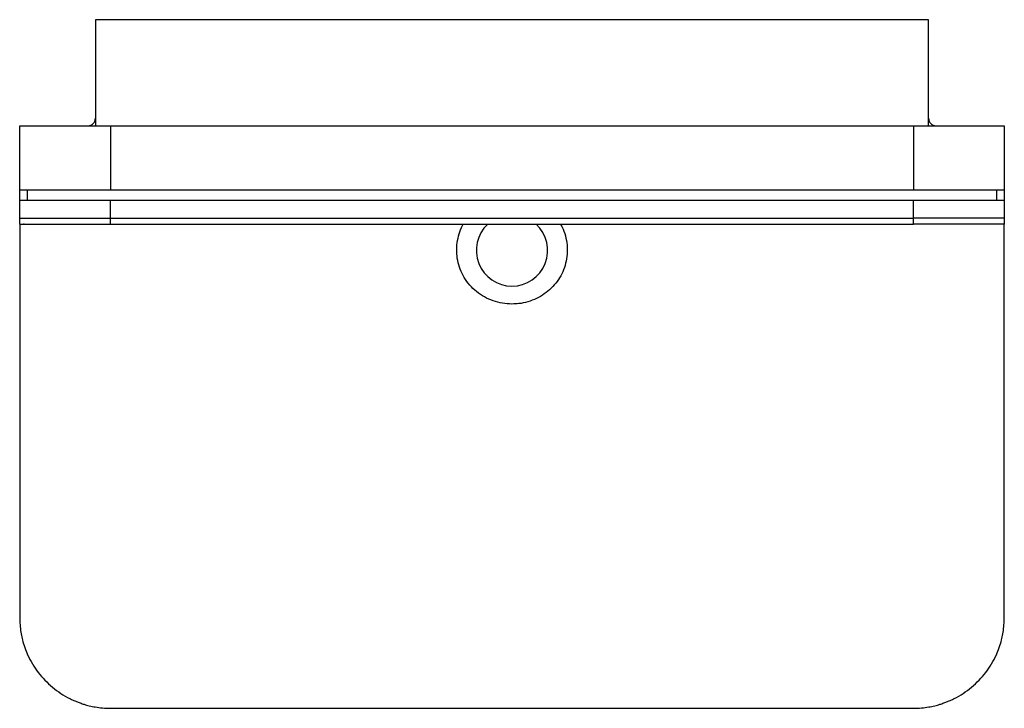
# Model space of a CAD drawing. Header units: millimetres. Extents: x 5229.598 to 5230.248, y 2767.896 to 2768.351.
import ezdxf

# ---------------------------------------------------------------- set-up
doc = ezdxf.new("R2010")
doc.units = ezdxf.units.MM
doc.layers.add('SANINDUSA', color=3, linetype='Continuous')

msp = doc.modelspace()

# ---------------------------------------------------------------- linework, layer by layer
at = {"layer": 'SANINDUSA'}
for p, q in [((5229.64781, 2768.35054), (5229.64781, 2768.28054)), ((5230.19781, 2768.35054), (5229.64781, 2768.35054)), ((5230.19781, 2768.28054), (5230.19781, 2768.35054)), ((5229.59781, 2768.23794), (5229.59781, 2768.28054)), ((5229.59781, 2768.28054), (5229.65781, 2768.28054)), ((5229.65781, 2768.28054), (5229.65781, 2768.23794)), ((5229.65781, 2768.28054), (5230.18781, 2768.28054)), ((5230.18781, 2768.28054), (5230.18781, 2768.23794)), ((5230.18781, 2768.28054), (5230.24781, 2768.28054)), ((5230.24781, 2768.28054), (5230.24781, 2768.23794)), ((5229.65781, 2768.23794), (5229.59781, 2768.23794)), ((5229.59781, 2768.23154), (5229.59781, 2768.23794)), ((5229.60281, 2768.23794), (5229.60281, 2768.23154)), ((5230.18781, 2768.23794), (5229.65781, 2768.23794)), ((5230.24781, 2768.23794), (5230.18781, 2768.23794)), ((5230.24281, 2768.23154), (5230.24281, 2768.23794)), ((5230.24781, 2768.23794), (5230.24781, 2768.23154)), ((5229.59781, 2768.21954), (5229.59781, 2768.23154)), ((5229.59781, 2768.23154), (5229.65781, 2768.23154)), ((5229.65781, 2768.21954), (5229.65781, 2768.23154)), ((5229.65781, 2768.23154), (5230.18781, 2768.23154)), ((5230.18781, 2768.21954), (5230.18781, 2768.23154)), ((5230.18781, 2768.23154), (5230.24781, 2768.23154)), ((5230.24781, 2768.23154), (5230.24781, 2768.21954)), ((5229.59781, 2768.21954), (5229.65781, 2768.21954)), ((5229.59781, 2768.21554), (5229.59781, 2768.21954)), ((5229.59781, 2768.21554), (5229.65781, 2768.21554)), ((5229.60076, 2768.21549), (5229.60024, 2768.21554)), ((5229.65781, 2768.21954), (5230.18781, 2768.21954)), ((5229.65781, 2768.21554), (5229.65781, 2768.21954)), ((5229.65781, 2768.21554), (5230.18781, 2768.21554)), ((5230.24781, 2768.21954), (5230.18781, 2768.21954)), ((5230.18781, 2768.21554), (5230.18781, 2768.21954)), ((5230.24781, 2768.21554), (5230.18781, 2768.21554)), ((5230.24781, 2768.21954), (5230.24781, 2768.21554))]:
    msp.add_line(p, q, dxfattribs=at)
at = {"layer": 'SANINDUSA', "flags": 128}
msp.add_lwpolyline([(5230.18781, 2767.89609), (5230.18781, 2767.89608), (5230.18781, 2767.89608)], dxfattribs=at)
at = {"layer": 'SANINDUSA'}
for centre, radius, start, end in [((5229.64281, 2768.28554), 0.005, 270, 360), ((5230.20281, 2768.28554), 0.005, 180, 270), ((5229.92281, 2768.19829), 0.02357, 132.95068, 270), ((5229.92281, 2768.19829), 0.02357, 270, 47.11588)]:
    msp.add_arc(centre, radius, start, end, dxfattribs=at)
for points, knots in [([(5229.59781, 2768.21537), (5229.59781, 2768.21517), (5229.59781, 2768.21428), (5229.59781, 2768.21176), (5229.59781, 2768.20769), (5229.59781, 2768.203), (5229.59781, 2768.19827), (5229.59781, 2768.19385), (5229.59781, 2768.19054), (5229.59781, 2768.18891)], [0, 0, 0, 0, 0.047368, 0.218959, 0.41357, 0.609356, 0.739637, 0.870816, 1, 1, 1, 1]), ([(5229.92281, 2768.16288), (5229.9207, 2768.16298), (5229.91648, 2768.16319), (5229.91032, 2768.16483), (5229.90453, 2768.16743), (5229.8993, 2768.17096), (5229.8948, 2768.17532), (5229.89117, 2768.18029), (5229.8885, 2768.18578), (5229.88682, 2768.19154), (5229.88616, 2768.19746), (5229.88647, 2768.20339), (5229.88785, 2768.20915), (5229.8893, 2768.21326), (5229.89055, 2768.21523), (5229.89073, 2768.21553)], [0, 0, 0, 0, 0.085058, 0.170112, 0.255057, 0.33999, 0.423226, 0.506451, 0.587223, 0.66799, 0.747169, 0.826354, 0.906034, 0.985725, 1, 1, 1, 1]), ([(5229.95483, 2768.21553), (5229.95541, 2768.21448), (5229.95702, 2768.21161), (5229.95856, 2768.20647), (5229.95945, 2768.20034), (5229.95925, 2768.19424), (5229.958, 2768.18832), (5229.9558, 2768.18277), (5229.95271, 2768.17771), (5229.94883, 2768.17321), (5229.94423, 2768.16942), (5229.93902, 2768.16636), (5229.93331, 2768.16421), (5229.92783, 2768.16305), (5229.9243, 2768.16293), (5229.92281, 2768.16288)], [0, 0, 0, 0, 0.048308, 0.132244, 0.214581, 0.296909, 0.377062, 0.457217, 0.536236, 0.615261, 0.695377, 0.775503, 0.857806, 0.940116, 1, 1, 1, 1]), ([(5230.24781, 2768.18891), (5230.24781, 2768.19055), (5230.24781, 2768.19385), (5230.24781, 2768.19827), (5230.24781, 2768.203), (5230.24781, 2768.20767), (5230.24781, 2768.21217), (5230.24781, 2768.21427), (5230.24781, 2768.21537)], [0, 0, 0, 0, 0.12982, 0.261644, 0.392553, 0.589296, 0.784858, 1, 1, 1, 1]), ([(5229.59781, 2768.18891), (5229.59781, 2768.18654), (5229.59781, 2768.18183), (5229.59781, 2768.17395), (5229.59781, 2768.16834), (5229.59781, 2768.16552)], [0, 0, 0, 0, 0.3336, 0.665907, 1, 1, 1, 1]), ([(5230.24781, 2768.16552), (5230.24781, 2768.16834), (5230.24781, 2768.17395), (5230.24781, 2768.18183), (5230.24781, 2768.18655), (5230.24781, 2768.18891)], [0, 0, 0, 0, 0.33411, 0.666573, 1, 1, 1, 1]), ([(5229.59781, 2768.16552), (5229.59781, 2768.16386), (5229.59781, 2768.16053), (5229.59781, 2768.15539), (5229.59781, 2768.15016), (5229.59781, 2768.14484), (5229.59781, 2768.13944), (5229.59781, 2768.13578), (5229.59781, 2768.13395)], [0, 0, 0, 0, 0.167076, 0.333852, 0.500008, 0.666079, 0.832655, 1, 1, 1, 1]), ([(5230.24781, 2768.13395), (5230.24781, 2768.13614), (5230.24781, 2768.14053), (5230.24781, 2768.14698), (5230.24781, 2768.15331), (5230.24781, 2768.15952), (5230.24781, 2768.16352), (5230.24781, 2768.16552)], [0, 0, 0, 0, 0.200718, 0.400389, 0.599723, 0.799464, 1, 1, 1, 1]), ([(5229.59781, 2768.13395), (5229.59781, 2768.12864), (5229.59781, 2768.11773), (5229.59781, 2768.10098), (5229.59781, 2768.08386), (5229.59781, 2768.0669), (5229.59781, 2768.05012), (5229.59781, 2768.03459), (5229.59781, 2768.02024), (5229.59781, 2768.00721), (5229.59781, 2767.99408), (5229.59781, 2767.98088), (5229.59781, 2767.9679), (5229.59781, 2767.95946), (5229.59781, 2767.95534)], [0, 0, 0, 0, 0.089244, 0.18336, 0.281509, 0.376906, 0.468318, 0.563295, 0.63783, 0.709255, 0.78216, 0.858293, 0.930907, 1, 1, 1, 1]), ([(5230.24781, 2767.95534), (5230.24781, 2767.95984), (5230.24781, 2767.9691), (5230.24781, 2767.98335), (5230.24781, 2767.99769), (5230.24781, 2768.012), (5230.24781, 2768.02626), (5230.24781, 2768.04061), (5230.24781, 2768.05543), (5230.24781, 2768.0707), (5230.24781, 2768.08679), (5230.24781, 2768.10294), (5230.24781, 2768.11869), (5230.24781, 2768.12895), (5230.24781, 2768.13395)], [0, 0, 0, 0, 0.07555, 0.155289, 0.239215, 0.316361, 0.395667, 0.478671, 0.557396, 0.644551, 0.735245, 0.827644, 0.915988, 1, 1, 1, 1]), ([(5229.59788, 2767.95524), (5229.59793, 2767.95342), (5229.59802, 2767.95004), (5229.59868, 2767.94537), (5229.59964, 2767.94081), (5229.60103, 2767.9362), (5229.60316, 2767.93088), (5229.60606, 2767.92535), (5229.60989, 2767.91974), (5229.61435, 2767.91457), (5229.61937, 2767.90991), (5229.62487, 2767.90584), (5229.62954, 2767.90313), (5229.63307, 2767.90144), (5229.63534, 2767.90046), (5229.63776, 2767.89953), (5229.64054, 2767.89861), (5229.6439, 2767.89769), (5229.64792, 2767.89686), (5229.65263, 2767.89622), (5229.65601, 2767.89614), (5229.65782, 2767.89609)], [0, 0, 0, 0, 0.058672, 0.109388, 0.152479, 0.210063, 0.265756, 0.338638, 0.411904, 0.484525, 0.557348, 0.630547, 0.702626, 0.729098, 0.755294, 0.781339, 0.811713, 0.848683, 0.892243, 0.94255, 1, 1, 1, 1]), ([(5230.18781, 2767.89609), (5230.18961, 2767.89614), (5230.193, 2767.89622), (5230.19771, 2767.89686), (5230.20173, 2767.89769), (5230.20509, 2767.89861), (5230.20787, 2767.89953), (5230.21029, 2767.90046), (5230.21256, 2767.90144), (5230.21608, 2767.90313), (5230.22076, 2767.90584), (5230.22626, 2767.90991), (5230.23128, 2767.91457), (5230.23574, 2767.91974), (5230.23956, 2767.92535), (5230.24247, 2767.93088), (5230.2446, 2767.9362), (5230.24598, 2767.94081), (5230.24695, 2767.94537), (5230.24761, 2767.95004), (5230.2477, 2767.95342), (5230.24775, 2767.95524)], [0, 0, 0, 0, 0.05745, 0.107757, 0.151317, 0.188287, 0.218661, 0.244706, 0.270901, 0.297374, 0.369453, 0.442652, 0.515475, 0.588096, 0.661362, 0.734244, 0.789937, 0.847521, 0.890612, 0.941328, 1, 1, 1, 1]), ([(5229.65782, 2767.89609), (5229.70129, 2767.89612), (5229.78963, 2767.89619), (5229.87796, 2767.8962), (5229.92281, 2767.8962)], [0, 0, 0, 0, 0.492187, 1, 1, 1, 1]), ([(5229.65782, 2767.89611), (5229.65782, 2767.89609), (5229.65782, 2767.89607), (5229.65782, 2767.89608), (5229.65782, 2767.89609)], [0, 0, 0, 0, 0.556241, 1, 1, 1, 1]), ([(5229.92281, 2767.8962), (5229.96629, 2767.8962), (5230.05462, 2767.89619), (5230.14295, 2767.89612), (5230.18781, 2767.89609)], [0, 0, 0, 0, 0.492188, 1, 1, 1, 1])]:
    msp.add_open_spline(points, degree=3, knots=knots, dxfattribs=at)

doc.saveas('drawing.dxf')
